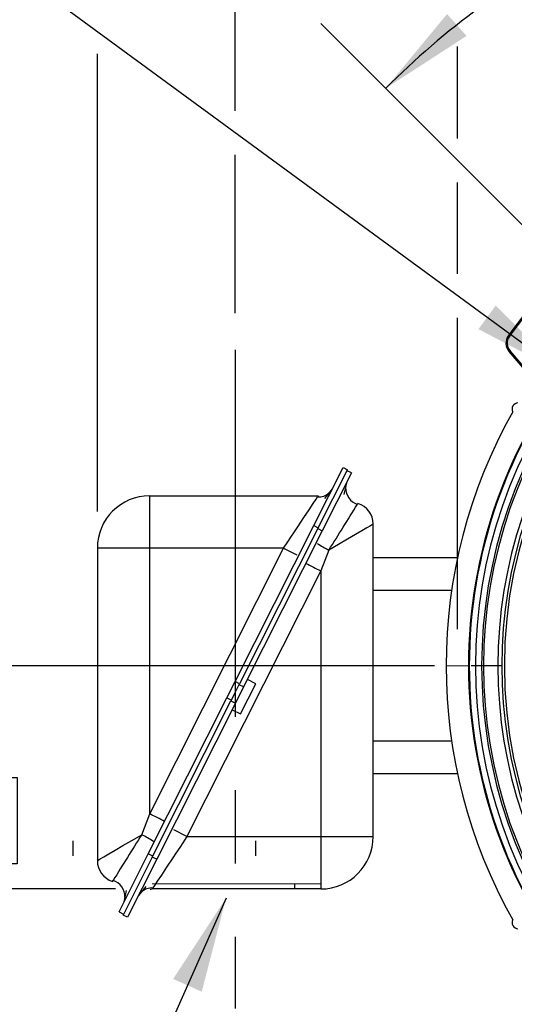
# Model space of a CAD drawing. Header units: inches. Extents: x 0 to 77, y 0 to 59.5.
# Tile 11 of 19: x 51.7 to 56.4, y 17.6 to 27. Entities that reach past the tile are written whole.
import ezdxf

# ---------------------------------------------------------------- set-up
doc = ezdxf.new("R2010")
doc.units = ezdxf.units.IN
doc.header["$LTSCALE"] = 7
doc.header["$MEASUREMENT"] = 0
doc.linetypes.add('CENTERX2', pattern=[0.8, 0.5, -0.1, 0.1, -0.1])
doc.linetypes.add('HIDDEN', pattern=[0.075, 0.05, -0.025])
doc.layers.add('CENTER', color=40, linetype='CENTERX2')
doc.layers.add('HIDDEN', color=102, linetype='HIDDEN')
doc.layers.add('DIMENSIONS', color=140, linetype='Continuous', lineweight=25)
doc.layers.add('TEXT', color=140, linetype='Continuous', lineweight=25)
doc.styles.add('SLDTEXTSTYLE0', font='TXT', dxfattribs={"width": 0.7})
doc.dimstyles.new('SLDDIMSTYLE1', dxfattribs={"dimtxt": 0.518519, "dimasz": 0.91, "dimexe": 0, "dimexo": 0.0625, "dimgap": 0.12963, "dimtad": 0, "dimtih": 1, "dimtoh": 1, "dimrnd": 1e-09, "dimzin": 12, "dimdsep": 46, "dimtxsty": 'SLDTEXTSTYLE0', "dimsah": 1, "dimcen": 0.09, "dimadec": 0, "dimazin": 3, "dimtfac": 1, "dimtmove": 0, "dimatfit": 0, "dimfxl": 0, "dimfrac": 2, "dimtolj": 1, "dimtzin": 12, "dimarcsym": 0})
doc.dimstyles.new('SLDDIMSTYLE2', dxfattribs={"dimtxt": 0.518519, "dimasz": 0.91, "dimexe": 0, "dimexo": 0.0625, "dimgap": 0.12963, "dimtad": 0, "dimtih": 1, "dimtoh": 1, "dimdec": 4, "dimlfac": 7, "dimzin": 12, "dimdsep": 46, "dimtxsty": 'SLDTEXTSTYLE0', "dimsah": 1, "dimcen": 0.09, "dimadec": 0, "dimazin": 3, "dimtfac": 1, "dimtdec": 0, "dimtofl": 0, "dimtmove": 0, "dimatfit": 3, "dimfxl": 0, "dimfrac": 2, "dimtolj": 1, "dimtzin": 12, "dimarcsym": 0})
doc.dimstyles.new('SLDDIMSTYLE3', dxfattribs={"dimtxt": 0.518519, "dimasz": 0.91, "dimexe": 0, "dimexo": 0.0625, "dimgap": 0.12963, "dimtad": 0, "dimtih": 1, "dimtoh": 1, "dimrnd": 1e-09, "dimzin": 12, "dimdsep": 46, "dimtxsty": 'SLDTEXTSTYLE0', "dimsah": 1, "dimcen": 0.09, "dimadec": 0, "dimazin": 3, "dimtfac": 1, "dimtofl": 0, "dimtmove": 0, "dimatfit": 3, "dimfxl": 0, "dimfrac": 2, "dimtolj": 1, "dimtzin": 12, "dimarcsym": 0})
doc.dimstyles.new('SLDDIMSTYLE5', dxfattribs={"dimtxt": 0.518519, "dimasz": 0.91, "dimexe": 0, "dimexo": 0.0625, "dimgap": 0.12963, "dimtad": 0, "dimtih": 1, "dimtoh": 1, "dimrnd": 1e-09, "dimzin": 12, "dimdsep": 46, "dimtxsty": 'SLDTEXTSTYLE0', "dimsah": 1, "dimcen": 0, "dimadec": 0, "dimazin": 3, "dimtfac": 1, "dimtofl": 0, "dimtmove": 0, "dimatfit": 3, "dimfxl": 0, "dimfrac": 2, "dimtolj": 1, "dimtzin": 12, "dimarcsym": 0})
doc.dimstyles.new('SLDDIMSTYLE8', dxfattribs={"dimtxt": 0.18, "dimasz": 0.91, "dimexe": 0, "dimexo": 0.0625, "dimgap": 0, "dimtad": 0, "dimtih": 1, "dimtoh": 1, "dimdec": 0, "dimrnd": 1e-09, "dimzin": 0, "dimdsep": 46, "dimtxsty": 'Standard', "dimsah": 1, "dimcen": 0.09, "dimadec": 0, "dimazin": 0, "dimtfac": 0.91, "dimtdec": 0, "dimtofl": 0, "dimtmove": 0, "dimatfit": 3, "dimfxl": 0, "dimfrac": 2, "dimtolj": 1, "dimtzin": 0, "dimarcsym": 0})

# ---------------------------------------------------------------- blocks, each defined once
blk = doc.blocks.new('_D_2')
at = {"layer": 'DIMENSIONS'}
for p, q in [((60.7281, 25.8897), (60.7281, 29.5143)), ((57.4345, 24.1393), (54.5985, 26.9753))]:
    blk.add_line(p, q, dxfattribs=at)
for start, end in [(90, 107.68137), (117.49322, 135)]:
    blk.add_arc((60.7281, 20.8457), 7.7936, start, end, dxfattribs=at)
for points in [[(60.7281, 28.6393), (59.8115, 28.7262), (59.8278, 28.4466)], [(55.2172, 26.3566), (55.9901, 26.857), (55.8039, 27.0662)]]:
    blk.add_solid(points, dxfattribs=at)
at = {"layer": 'DIMENSIONS', "insert": (57.1303, 28.3021), "char_height": 0.51852, "attachment_point": 1, "style": 'SLDTEXTSTYLE0'}
blk.add_mtext('45°', dxfattribs=at)
blk = doc.blocks.new('_D_3')
at = {"layer": 'DIMENSIONS'}
for p, q in [((55.9042, 31.7793), (55.9042, 34.5573)), ((65.6287, 27.0851), (65.6287, 34.5573)), ((55.9042, 33.6823), (59.0774, 33.6823)), ((59.7802, 33.6812), (59.606, 33.6812)), ((59.606, 33.6812), (59.606, 32.8566)), ((61.7527, 33.6812), (61.9269, 33.6812)), ((61.9269, 33.6812), (61.9269, 32.8566)), ((65.6287, 33.6823), (62.4555, 33.6823)), ((59.606, 32.8566), (59.7802, 32.8566)), ((61.9269, 32.8566), (61.7527, 32.8566)), ((55.9042, 29.841), (55.9042, 31.3593)), ((55.9042, 27.1769), (55.9042, 29.421)), ((55.9042, 25.8796), (55.9042, 26.7569)), ((65.6287, 26.0157), (65.6287, 26.6651)), ((65.6287, 24.553), (65.6287, 25.5957)), ((55.9042, 24.5878), (55.9042, 25.4596)), ((55.9042, 21.1957), (55.9042, 24.1678)), ((65.6287, 22.0617), (65.6287, 24.133))]:
    blk.add_line(p, q, dxfattribs=at)
for points in [[(55.9042, 33.6823), (56.8142, 33.5423), (56.8142, 33.8223)], [(65.6287, 33.6823), (64.7187, 33.8223), (64.7187, 33.5423)]]:
    blk.add_solid(points, dxfattribs=at)
at = {"layer": 'DIMENSIONS', "char_height": 0.51852, "attachment_point": 1, "style": 'SLDTEXTSTYLE0'}
for s, insert in [('9.72', (59.9959, 34.4658)), ('247.0', (59.7802, 33.525))]:
    blk.add_mtext(s, dxfattribs=dict(at, insert=insert))
blk = doc.blocks.new('_D_5')
at = {"layer": 'DIMENSIONS'}
for p, q in [((48.8625, 27.4651), (48.6883, 27.4651)), ((48.6883, 27.4651), (48.6883, 26.6405)), ((50.8351, 27.4651), (51.0092, 27.4651)), ((51.0092, 27.4651), (51.0092, 26.6405)), ((51.6877, 27.4651), (51.1834, 27.4651)), ((56.9206, 23.6335), (51.6877, 27.4651)), ((48.6883, 26.6405), (48.8625, 26.6405)), ((51.0092, 26.6405), (50.8351, 26.6405))]:
    blk.add_line(p, q, dxfattribs=at)
blk.add_solid([(56.9206, 23.6335), (56.2691, 24.2841), (56.1037, 24.0582)], dxfattribs=at)
at = {"layer": 'DIMENSIONS', "char_height": 0.51852, "attachment_point": 1, "style": 'SLDTEXTSTYLE0'}
for s, insert in [('%%c', (48.6865, 28.2496)), ('9.44', (49.4699, 28.2496)), ('239.7', (48.8625, 27.3089))]:
    blk.add_mtext(s, dxfattribs=dict(at, insert=insert))
blk = doc.blocks.new('_D_6')
at = {"layer": 'DIMENSIONS'}
for p, q in [((50.752, 20.8457), (50.752, 22.5957)), ((55.6841, 20.8457), (49.877, 20.8457)), ((49.9815, 19.7796), (49.8073, 19.7796)), ((49.8073, 19.7796), (49.8073, 18.955)), ((51.5226, 19.7796), (51.6968, 19.7796)), ((51.6968, 19.7796), (51.6968, 18.955)), ((49.8073, 18.955), (49.9815, 18.955)), ((51.6968, 18.955), (51.5226, 18.955)), ((52.6355, 18.7157), (49.877, 18.7157)), ((50.752, 18.7157), (50.752, 16.9657))]:
    blk.add_line(p, q, dxfattribs=at)
for points in [[(50.752, 20.8457), (50.892, 21.7557), (50.612, 21.7557)], [(50.752, 18.7157), (50.612, 17.8057), (50.892, 17.8057)]]:
    blk.add_solid(points, dxfattribs=at)
at = {"layer": 'DIMENSIONS', "char_height": 0.51852, "attachment_point": 1, "style": 'SLDTEXTSTYLE0'}
for s, insert in [('2.13', (49.9815, 20.5641)), ('54.1', (49.9815, 19.6234))]:
    blk.add_mtext(s, dxfattribs=dict(at, insert=insert))
blk = doc.blocks.new('_D_14')
at = {"layer": 'DIMENSIONS'}
for p, q in [((53.7804, 28.8615), (53.7804, 30.506)), ((60.7281, 25.8897), (60.7281, 30.506)), ((53.7804, 29.631), (56.22, 29.631)), ((56.9228, 29.6299), (56.7486, 29.6299)), ((56.7486, 29.6299), (56.7486, 28.8054)), ((58.8953, 29.6299), (59.0695, 29.6299)), ((59.0695, 29.6299), (59.0695, 28.8054)), ((60.7281, 29.631), (59.5981, 29.631)), ((56.7486, 28.8054), (56.9228, 28.8054)), ((59.0695, 28.8054), (58.8953, 28.8054)), ((53.7804, 26.1428), (53.7804, 28.4415)), ((53.7804, 24.2098), (53.7804, 25.7228))]:
    blk.add_line(p, q, dxfattribs=at)
for points in [[(53.7804, 29.631), (54.6904, 29.491), (54.6904, 29.771)], [(60.7281, 29.631), (59.8181, 29.771), (59.8181, 29.491)]]:
    blk.add_solid(points, dxfattribs=at)
at = {"layer": 'DIMENSIONS', "char_height": 0.51852, "attachment_point": 1, "style": 'SLDTEXTSTYLE0'}
for s, insert in [('6.95', (57.1385, 30.4145)), ('176.5', (56.9228, 29.4738))]:
    blk.add_mtext(s, dxfattribs=dict(at, insert=insert))
blk = doc.blocks.new('_D_15')
at = {"layer": 'DIMENSIONS'}
for p, q in [((52.4626, 28.8615), (52.4626, 32.4443)), ((60.7281, 25.8897), (60.7281, 32.4443)), ((52.4626, 31.5693), (56.22, 31.5693)), ((56.9228, 31.5682), (56.7486, 31.5682)), ((56.7486, 31.5682), (56.7486, 30.7436)), ((58.8953, 31.5682), (59.0695, 31.5682)), ((59.0695, 31.5682), (59.0695, 30.7436)), ((60.7281, 31.5693), (59.5981, 31.5693)), ((56.7486, 30.7436), (56.9228, 30.7436)), ((59.0695, 30.7436), (58.8953, 30.7436)), ((52.4626, 27.1077), (52.4626, 28.4415)), ((52.4626, 22.3183), (52.4626, 26.6877))]:
    blk.add_line(p, q, dxfattribs=at)
for points in [[(52.4626, 31.5693), (53.3726, 31.4293), (53.3726, 31.7093)], [(60.7281, 31.5693), (59.8181, 31.7093), (59.8181, 31.4293)]]:
    blk.add_solid(points, dxfattribs=at)
at = {"layer": 'DIMENSIONS', "char_height": 0.51852, "attachment_point": 1, "style": 'SLDTEXTSTYLE0'}
for s, insert in [('8.27', (57.1385, 32.3527)), ('209.9', (56.9228, 31.412))]:
    blk.add_mtext(s, dxfattribs=dict(at, insert=insert))
blk = doc.blocks.new('SW_CENTERMARKSYMBOL_2')
at = {"layer": 'CENTER', "color": 0}
for p, q in [((0, 0.2), (0, 4.694)), ((0, 0), (0, 0.1)), ((-0.2, 0), (-4.694, 0)), ((0, 0), (-0.1, 0)), ((0, 0), (0, -0.1)), ((0, 0), (0.1, 0)), ((0.2, 0), (4.694, 0)), ((0, -0.2), (0, -4.694))]:
    blk.add_line(p, q, dxfattribs=at)

msp = doc.modelspace()

# ---------------------------------------------------------------- linework, layer by layer
for p, q in [((56.390542, 23.998754), (56.390559, 23.998741)), ((56.390559, 23.998741), (56.39978, 23.992038)), ((56.396615, 23.844116), (56.396599, 23.844102)), ((56.396599, 23.844102), (56.6221, 23.580073)), ((56.405284, 23.851519), (56.396615, 23.844116)), ((56.622113, 23.580092), (56.396615, 23.844116)), ((56.628691, 23.589944), (56.405284, 23.851519)), ((54.530709, 22.185016), (54.809929, 22.738318)), ((54.573383, 22.16348), (54.852603, 22.716783)), ((54.890772, 22.68632), (54.611552, 22.133018)), ((54.809929, 22.738318), (54.852603, 22.716783)), ((54.890772, 22.68632), (54.848098, 22.707855)), ((52.962603, 22.468318), (54.575199, 22.468318)), ((52.962603, 22.321871), (52.962603, 22.468318)), ((52.962603, 21.968318), (52.962603, 22.321871)), ((53.779045, 20.695519), (54.530709, 22.185016)), ((54.530709, 22.185016), (54.573383, 22.16348)), ((55.098098, 19.215695), (55.098098, 22.197695)), ((54.573383, 22.16348), (53.82172, 20.673984)), ((54.611552, 22.133018), (53.859888, 20.643521)), ((54.568878, 22.154553), (54.611552, 22.133018)), ((52.462603, 21.968318), (52.462603, 18.986318)), ((52.962603, 21.968318), (52.462603, 21.968318)), ((52.962603, 19.432796), (54.242135, 21.968318)), ((52.962603, 19.432796), (52.962603, 21.968318)), ((54.242135, 21.968318), (52.962603, 21.968318)), ((54.242135, 21.968318), (54.367579, 21.905014)), ((54.674133, 21.9501), (54.598098, 21.751217)), ((55.903666, 21.875695), (55.098098, 21.875695)), ((54.598098, 21.751217), (53.318565, 19.215695)), ((54.598098, 21.751217), (54.598098, 19.215695)), ((55.847766, 21.565695), (55.098098, 21.565695)), ((53.700812, 20.540492), (53.779045, 20.695519)), ((53.82172, 20.673984), (53.779045, 20.695519)), ((53.78035, 20.592006), (53.82172, 20.673984)), ((53.830703, 20.385921), (53.976043, 20.673927)), ((53.976043, 20.673927), (53.895694, 20.714474)), ((53.78035, 20.592006), (53.738981, 20.510029)), ((53.859888, 20.643521), (53.781655, 20.488494)), ((53.859888, 20.643521), (53.817214, 20.665056)), ((52.949149, 19.050995), (53.700812, 20.540492)), ((52.987318, 19.020533), (53.738981, 20.510029)), ((53.781655, 20.488494), (53.029992, 18.998997)), ((53.700812, 20.540492), (53.743486, 20.518957)), ((53.738981, 20.510029), (53.781655, 20.488494)), ((53.750355, 20.426469), (53.830703, 20.385921)), ((55.847766, 20.125695), (55.098098, 20.125695)), ((55.903666, 19.815695), (55.098098, 19.815695)), ((52.886568, 19.233912), (52.962603, 19.432796)), ((53.318565, 19.215695), (53.193122, 19.278999)), ((53.318565, 19.215695), (54.598098, 19.215695)), ((54.598098, 19.215695), (55.098098, 19.215695)), ((54.598098, 19.215695), (54.598098, 18.715695)), ((52.669929, 18.497693), (52.949149, 19.050995)), ((52.987318, 19.020533), (52.708098, 18.46723)), ((53.029992, 18.998997), (52.750772, 18.445695)), ((52.991823, 19.02946), (52.949149, 19.050995)), ((53.029992, 18.998997), (52.987318, 19.020533)), ((54.598098, 18.715695), (52.985501, 18.715695)), ((52.669929, 18.497693), (52.712603, 18.476158)), ((52.750772, 18.445695), (52.708098, 18.46723))]:
    msp.add_line(p, q)
at = {"color": 179, "linetype": 'Continuous', "lineweight": 18}
for p, q in [((55.796066, 20.845695), (56.012272, 20.845695)), ((54.598098, 18.763495), (52.985501, 18.763495))]:
    msp.add_line(p, q, dxfattribs=at)
at = {"flags": 128}
for points in [[(54.821885, 22.481791), (54.83552, 22.547872), (54.846439, 22.591739)], [(54.835182, 22.546236), (54.83552, 22.547872), (54.846439, 22.591739)], [(54.567468, 22.456734), (54.569676, 22.46005), (54.575199, 22.468318)], [(54.702844, 22.531834), (54.675989, 22.497205), (54.632509, 22.443386)], [(54.242135, 21.968318), (54.282649, 22.029177), (54.311212, 22.07202), (54.346939, 22.125669), (54.377796, 22.171971), (54.436817, 22.260578), (54.486326, 22.334903), (54.52548, 22.393721), (54.553104, 22.435151), (54.567468, 22.456734)], [(54.952529, 22.396103), (54.947897, 22.388488), (54.946901, 22.386855)], [(55.098098, 22.197695), (55.091426, 22.193787), (55.07134, 22.18206), (55.037511, 22.162294), (54.989593, 22.13433), (54.92927, 22.09907), (54.853326, 22.054744), (54.767613, 22.004691), (54.674133, 21.9501)], [(52.462603, 18.986318), (52.469275, 18.990226), (52.489361, 19.001953), (52.52319, 19.021719), (52.571107, 19.049683), (52.631431, 19.084943), (52.707375, 19.129269), (52.793087, 19.179322), (52.886568, 19.233912)], [(53.318565, 19.215695), (53.278051, 19.154835), (53.249489, 19.111993), (53.213762, 19.058344), (53.182905, 19.012042), (53.123884, 18.923435), (53.074374, 18.84911), (53.035221, 18.790292), (53.007597, 18.748862), (52.993232, 18.727279)], [(52.608171, 18.78791), (52.612803, 18.795525), (52.613799, 18.797158)], [(52.738815, 18.702222), (52.725181, 18.636141), (52.714261, 18.592274)], [(52.857857, 18.652179), (52.884712, 18.686807), (52.928192, 18.740627)], [(52.968098, 18.714746), (52.972407, 18.715158), (52.985501, 18.715695)], [(52.993232, 18.727279), (52.991025, 18.723963), (52.985501, 18.715695)], [(52.725518, 18.637777), (52.725181, 18.636141), (52.714261, 18.592274)]]:
    msp.add_lwpolyline(points, dxfattribs=at)
for centre, radius, start, end in [((60.728098, 20.845695), 4.377016, 0, 180), ((60.728098, 20.845695), 5.362478, 132.1663605, 143.9858219), ((60.728098, 20.845695), 5.362457, 132.1663605, 143.9858219), ((60.728098, 20.845695), 5.351057, 132.1663605, 143.9858219), ((56.491633, 23.925269), 0.124978, 143.9858219, 220.5), ((56.491633, 23.925269), 0.124957, 143.9858219, 220.5), ((56.491633, 23.925269), 0.113557, 143.9858219, 220.5), ((60.728098, 20.845695), 4.719, 141.431278, 180), ((60.728043, 20.845696), 4.712353, 141.647793, 180.0000142), ((60.728098, 20.845695), 4.653214, 141.1561474, 218.8438526), ((60.728098, 20.845695), 4.594, 141.1559749, 218.8438526), ((60.728098, 20.845695), 4.575548, 141.1893752, 218.8106248), ((60.728098, 20.845695), 4.438956, 142.0796081, 217.9203919), ((60.728098, 20.845695), 4.402387, 142.0796081, 217.9203919), ((56.484573, 23.295695), 0.06, 93.2551736, 206.7448264), ((60.728098, 20.845695), 4.933157, 150.5827545, 209.4172455), ((52.962603, 21.968318), 0.5, 90, 180), ((54.581116, 22.596208), 0.137491, 264.330967, 313.3416613), ((54.995506, 22.540408), 0.160554, 177.6460289, 253.2970841), ((29.562015, 37.937077), 29.769143, 327.5181922, 328.5092825), ((54.890098, 22.197695), 0.208, 360, 72.5331145), ((55.135052, 22.875771), 1.034076, 236.4163079, 243.5299152), ((62.413154, 37.415105), 17.505213, 242.9606967, 243.4843896), ((60.728098, 20.845695), 4.719, 180, 218.5673589), ((60.728043, 20.845694), 4.712353, 179.9999857, 218.3522104), ((60.728098, 20.845695), 4.377016, 180, 0), ((45.147547, 3.768908), 17.505213, 62.9606967, 63.4843896), ((77.998686, 3.246936), 29.769143, 147.5181922, 148.5092825), ((52.425649, 18.308242), 1.034076, 56.4163079, 63.5299152), ((54.598098, 19.215695), 0.5, 270, 0), ((52.670603, 18.986318), 0.208, 180, 252.5331145), ((52.565195, 18.643605), 0.160554, 357.6460289, 73.2970841), ((52.979585, 18.587805), 0.137491, 84.330967, 133.3416613), ((56.484573, 18.395695), 0.06, 153.2551733, 266.7448267)]:
    msp.add_arc(centre, radius, start, end)
at = {"layer": 'CENTER'}
msp.add_line((53.78035, 23.859767), (53.78035, 17.574246), dxfattribs=at)
at = {"layer": 'HIDDEN'}
for p, q in [((52.228098, 19.176695), (52.228098, 19.033695)), ((53.978098, 19.033695), (53.978098, 19.176695)), ((54.348098, 18.715695), (54.348098, 18.763495))]:
    msp.add_line(p, q, dxfattribs=at)

# ---------------------------------------------------------------- block references
at = {"layer": 'CENTER'}
msp.add_blockref('SW_CENTERMARKSYMBOL_2', (60.728098, 20.845695), dxfattribs=at)

# ---------------------------------------------------------------- dimensions: what is measured, and where the dimension line sits
at = {"layer": 'DIMENSIONS'}
for base, p1, p2, picture, middle in [((65.628732, 33.682298), (55.904169, 20.845695), (65.628732, 21.411223), '_D_3', (60.766451, 33.682298)), ((60.728098, 31.569297), (52.462603, 21.968318), (60.728098, 25.539695), '_D_15', (57.909051, 31.569297)), ((53.78035, 29.63102), (60.728098, 25.539695), (53.78035, 23.859767), '_D_14', (57.909051, 29.63102))]:
    dim = msp.add_linear_dim(base=base, p1=p1, p2=p2, dimstyle='SLDDIMSTYLE3', dxfattribs=at)
    dim.commit()
    dim.dimension.update_dxf_attribs({"geometry": picture, "text_midpoint": middle, "dimtype": 160})
dim = msp.add_angular_dim_2l(base=(59.530325, 28.546661), line1=((60.728098, 25.539695), (60.728098, 16.151695)), line2=((57.681975, 23.891818), (63.774221, 17.799572)), dimstyle='SLDDIMSTYLE2', dxfattribs=at)
dim.commit()
dim.dimension.update_dxf_attribs({"geometry": '_D_2', "text_midpoint": (57.745632, 28.046003), "dimtype": 162})
dim = msp.add_diameter_dim_2p(p1=(64.535576, 18.057852), p2=(56.920619, 23.633538), dimstyle='SLDDIMSTYLE5', dxfattribs=at)
dim.commit()
dim.dimension.update_dxf_attribs({"geometry": '_D_5', "text_midpoint": (49.848794, 27.46506), "dimtype": 163})
dim = msp.add_linear_dim(base=(50.752038, 20.845695), p1=(52.985501, 18.715695), p2=(56.034098, 20.845695), angle=90, dimstyle='SLDDIMSTYLE1', dxfattribs=at)
dim.commit()
dim.dimension.update_dxf_attribs({"geometry": '_D_6', "text_midpoint": (50.752038, 19.780695), "dimtype": 160})

# ---------------------------------------------------------------- leaders
at = {"layer": 'TEXT', "linetype": 'CENTERX2', "lineweight": 18}
msp.add_leader([(53.692369, 18.628378), (52.35702, 15.61664), (49.657843, 15.61664)], dimstyle='SLDDIMSTYLE8', dxfattribs=at)

doc.saveas('drawing.dxf')
